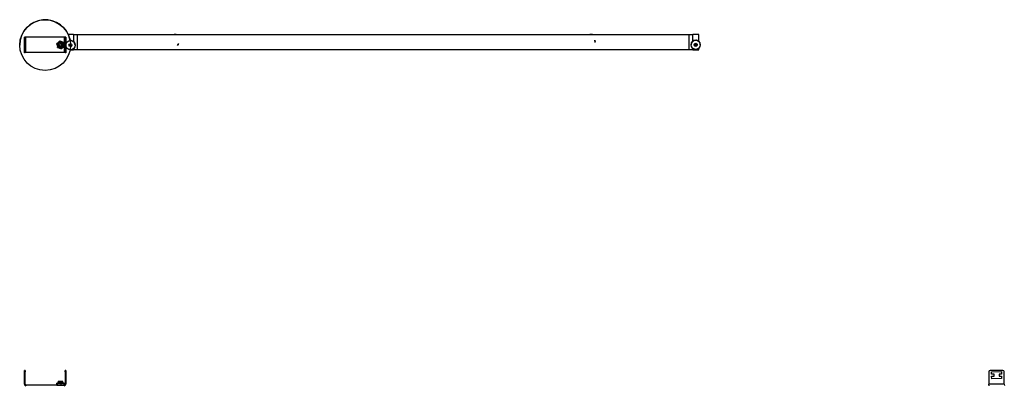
# Model space of a CAD drawing. Header units: millimetres. Extents: x 1749 to 3386, y 1197 to 2919.
# Tile 2 of 2: x 1749 to 3358, y 2322 to 2919. Entities that reach past the tile are written whole.
import ezdxf

# ---------------------------------------------------------------- set-up
doc = ezdxf.new("R2010")
doc.units = ezdxf.units.MM
doc.header["$PDSIZE"] = -1

msp = doc.modelspace()

# ---------------------------------------------------------------- linework, layer by layer
at = {"color": 7, "linetype": 'Continuous', "lineweight": 25}
for p, q in [((1757.8, 2890.2), (1756.8, 2890.2)), ((1756.8, 2890), (1756.8, 2890.2)), ((1756.8, 2890), (1757.8, 2890)), ((1756.8, 2888), (1756.8, 2890)), ((1757.8, 2888), (1756.8, 2888)), ((1756.8, 2867), (1756.8, 2888)), ((1757.8, 2890), (1757.8, 2890.2)), ((1757.8, 2890), (1757.8, 2888)), ((1757.8, 2867), (1757.8, 2888)), ((1759.3, 2890.2), (1759.3, 2890.2)), ((1759.3, 2865.2), (1759.3, 2890.2)), ((1821.8, 2890.2), (1759.3, 2890.2)), ((1821.8, 2890.2), (1759.3, 2890.2)), ((1810.1, 2880.3), (1809.6, 2879.8)), ((1809.6, 2879.8), (1810.1, 2880.3)), ((1809.6, 2879.8), (1809.6, 2879.8)), ((1809.7, 2879), (1809.6, 2879.8)), ((1813.8, 2883.5), (1810.1, 2880.3)), ((1813.8, 2883.4), (1810.1, 2880.3)), ((1814.4, 2884), (1813.8, 2883.5)), ((1813.8, 2883.4), (1814.4, 2883.9)), ((1814.4, 2884), (1814.4, 2883.9)), ((1815.1, 2883.7), (1814.4, 2884)), ((1814.4, 2883.9), (1815.1, 2883.7)), ((1819.6, 2882.1), (1815.1, 2883.7)), ((1819.6, 2882.1), (1815.1, 2883.7)), ((1820.4, 2881.9), (1819.6, 2882.1)), ((1819.6, 2882.1), (1820.4, 2881.9)), ((1820.4, 2881.9), (1820.4, 2881.9)), ((1820.4, 2881.9), (1820.5, 2881.1)), ((1820.5, 2881.1), (1820.4, 2881.9)), ((1821.4, 2876.4), (1820.5, 2881.1)), ((1821.4, 2876.4), (1820.5, 2881.1)), ((1821.8, 2890.2), (1821.8, 2890.2)), ((1821.8, 2890.2), (1821.8, 2865.2)), ((1823.3, 2890.2), (1824.3, 2890.2)), ((1823.3, 2890.2), (1823.3, 2890)), ((1823.3, 2888), (1823.3, 2890)), ((1823.3, 2890), (1824.3, 2890)), ((1824.3, 2888), (1823.3, 2888)), ((1823.3, 2888), (1823.3, 2867)), ((1824.3, 2890.2), (1824.3, 2890)), ((1824.3, 2890), (1824.3, 2888)), ((1824.3, 2888), (1824.3, 2867)), ((1836.9, 2894.7), (1828.3, 2894.7)), ((1832.1, 2877.9), (1832, 2879.8)), ((1836.9, 2894.7), (1836.9, 2883.1)), ((1836.9, 2894.7), (1836.9, 2883.1)), ((1836.9, 2894.7), (1842.8, 2894.7)), ((1842.8, 2894.7), (1842.8, 2869.7)), ((2842.8, 2894.5), (1842.8, 2894.5)), ((2680.4, 2894.6), (2679.9, 2894.5)), ((2842.8, 2869.7), (2842.8, 2894.7)), ((2842.8, 2894.7), (2848.6, 2894.7)), ((2858.6, 2894.7), (2848.6, 2894.7)), ((2848.6, 2883.7), (2848.6, 2894.7)), ((2848.6, 2883.7), (2848.6, 2894.7)), ((2855.5, 2879.5), (2855.8, 2878.9)), ((2858.6, 2883.5), (2858.6, 2894.7)), ((1749.1, 2877.5), (1749.1, 2877.5)), ((1756.8, 2867), (1757.8, 2867)), ((1756.8, 2865), (1756.8, 2867)), ((1757.8, 2865), (1756.8, 2865)), ((1757.8, 2867), (1757.8, 2865)), ((1821.8, 2865.2), (1759.3, 2865.2)), ((1809.7, 2879), (1810.6, 2874.3)), ((1810.8, 2873.5), (1810.6, 2874.3)), ((1811.5, 2873.3), (1810.8, 2873.5)), ((1811.5, 2873.3), (1816, 2871.7)), ((1811.6, 2877.7), (1811.6, 2877.7)), ((1811.6, 2877.7), (1811.6, 2877.7)), ((1811.6, 2877.7), (1811.6, 2877.7)), ((1811.6, 2877.7), (1811.6, 2877.7)), ((1811.6, 2877.7), (1811.6, 2877.7)), ((1811.6, 2877.7), (1811.6, 2877.7)), ((1813.6, 2878.3), (1813.6, 2877.8)), ((1816.8, 2871.5), (1816, 2871.7)), ((1817.3, 2872), (1816.8, 2871.5)), ((1817.3, 2872), (1821, 2875.1)), ((1817.6, 2877.8), (1817.6, 2878.3)), ((1819.6, 2877.7), (1819.6, 2877.7)), ((1819.6, 2877.7), (1819.6, 2877.7)), ((1819.6, 2877.7), (1819.6, 2877.7)), ((1819.6, 2877.7), (1819.6, 2877.7)), ((1819.6, 2877.7), (1819.6, 2877.7)), ((1819.6, 2877.7), (1819.6, 2877.7)), ((1819.6, 2877.7), (1819.6, 2877.7)), ((1821.6, 2875.6), (1821, 2875.1)), ((1821.6, 2875.6), (1821.4, 2876.4)), ((1821.4, 2876.4), (1821.6, 2875.6)), ((1821.6, 2875.6), (1821.6, 2875.6)), ((1823.3, 2867), (1824.3, 2867)), ((1823.3, 2865), (1823.3, 2867)), ((1824.3, 2865), (1823.3, 2865)), ((1824.3, 2867), (1824.3, 2865)), ((1831.3, 2869.7), (1836.9, 2869.7)), ((1832.5, 2877.4), (1832.5, 2878.2)), ((1833, 2877.5), (1833, 2877.6)), ((1836.9, 2871.7), (1836.9, 2869.7)), ((1836.9, 2871.7), (1836.9, 2869.7)), ((1842.8, 2869.7), (1836.9, 2869.7)), ((1839.5, 2877.4), (1839.5, 2877.4)), ((1842.8, 2870), (2842.8, 2870)), ((2848.6, 2869.7), (2842.8, 2869.7)), ((2846, 2878.1), (2846, 2878)), ((2848.6, 2869.7), (2848.6, 2872.4)), ((2848.6, 2869.7), (2858.6, 2869.7)), ((2853, 2878.8), (2853, 2878)), ((2854, 2878), (2854, 2878.8)), ((2858.6, 2869.7), (2858.6, 2872.6)), ((2861, 2878), (2861, 2878.1)), ((1757.8, 2346), (1756.8, 2346)), ((1756.8, 2345.8), (1756.8, 2346)), ((1756.8, 2345.8), (1757.8, 2345.8)), ((1756.8, 2343.8), (1756.8, 2345.8)), ((1757.8, 2343.8), (1756.8, 2343.8)), ((1756.8, 2323.3), (1756.8, 2343.8)), ((1757.8, 2345.8), (1757.8, 2346)), ((1757.8, 2345.8), (1757.8, 2343.8)), ((1757.8, 2323.3), (1757.8, 2343.8)), ((1824.3, 2346), (1823.3, 2346)), ((1823.3, 2346), (1823.3, 2345.8)), ((1823.3, 2343.8), (1823.3, 2345.8)), ((1823.3, 2345.8), (1824.3, 2345.8)), ((1824.3, 2343.8), (1823.3, 2343.8)), ((1823.3, 2343.8), (1823.3, 2323.3)), ((1824.3, 2346), (1824.3, 2345.8)), ((1824.3, 2345.8), (1824.3, 2343.8)), ((1824.3, 2343.8), (1824.3, 2323.3)), ((3332.5, 2343.8), (3332.6, 2323.3)), ((3355.4, 2346), (3334.4, 2345.8)), ((3337, 2343.8), (3353, 2344)), ((3337, 2339.8), (3337, 2343.8)), ((3341, 2339.9), (3337, 2339.8)), ((3337, 2336.3), (3341, 2336.4)), ((3337.1, 2332.3), (3337, 2336.3)), ((3353.1, 2332.5), (3337.1, 2332.3)), ((3341, 2336.4), (3341, 2339.9)), ((3353, 2340), (3349, 2339.9)), ((3349, 2339.9), (3349, 2336.4)), ((3349, 2336.4), (3353, 2336.5)), ((3353, 2344), (3353, 2340)), ((3353, 2336.5), (3353.1, 2332.5)), ((3357.6, 2323.5), (3357.5, 2344)), ((1757.8, 2323.3), (1756.8, 2323.3)), ((1759.3, 2321.8), (1759.3, 2322)), ((1809.6, 2322), (1759.3, 2322)), ((1759.3, 2321.8), (1759.3, 2320.8)), ((1821.8, 2321.8), (1759.3, 2321.8)), ((1809.6, 2321.9), (1809.6, 2325.1)), ((1809.7, 2325.1), (1809.6, 2325.1)), ((1809.6, 2321.9), (1809.7, 2321.9)), ((1809.7, 2325.1), (1810.6, 2325.1)), ((1809.7, 2321.9), (1810.6, 2321.9)), ((1811.6, 2325.1), (1810.1, 2325.1)), ((1810.8, 2325), (1810.6, 2325.1)), ((1810.6, 2321.9), (1810.8, 2321.9)), ((1811.5, 2325.1), (1810.8, 2325)), ((1810.8, 2321.9), (1810.8, 2325)), ((1810.8, 2321.9), (1811.5, 2321.9)), ((1811.5, 2325.1), (1816, 2325)), ((1811.5, 2321.9), (1816, 2321.8)), ((1811.6, 2327.1), (1811.6, 2327)), ((1811.6, 2326.1), (1811.6, 2326)), ((1811.6, 2325.1), (1811.6, 2325.1)), ((1812.1, 2327.7), (1812.1, 2327.5)), ((1812.1, 2326.7), (1812.1, 2326.5)), ((1812.1, 2325.7), (1812.1, 2325.5)), ((1816.8, 2325), (1816, 2325)), ((1816, 2321.8), (1816.8, 2321.9)), ((1816.8, 2321.9), (1816.8, 2325)), ((1817.3, 2325), (1816.8, 2325)), ((1816.8, 2321.9), (1817.3, 2321.8)), ((1817.3, 2325), (1821, 2325.1)), ((1817.3, 2321.8), (1821, 2321.9)), ((1819, 2327), (1819, 2327.2)), ((1819, 2326), (1819, 2326.2)), ((1819, 2325.1), (1819, 2325.2)), ((1819.6, 2325.1), (1819, 2325.1)), ((1819.6, 2327.5), (1819.6, 2327.6)), ((1819.6, 2326.5), (1819.6, 2326.6)), ((1819.6, 2325.5), (1819.6, 2325.6)), ((1821.4, 2325.1), (1820.5, 2325.1)), ((1821.6, 2325), (1821, 2325.1)), ((1821, 2321.9), (1821.6, 2321.9)), ((1821.4, 2325.1), (1821.6, 2325)), ((1821.6, 2321.9), (1821.4, 2321.9)), ((1821.6, 2321.9), (1821.6, 2325)), ((1821.8, 2322), (1821.6, 2322)), ((1821.8, 2322), (1821.8, 2321.8)), ((1821.8, 2321.8), (1821.8, 2320.8)), ((1823.3, 2323.3), (1824.3, 2323.3)), ((3357.6, 2323.5), (3332.6, 2323.3)), ((3332.7, 2320.8), (3332.6, 2323.3)), ((3357.6, 2323.5), (3357.7, 2321))]:
    msp.add_line(p, q, dxfattribs=at)
at = {"color": 7, "linetype": 'Continuous'}
for p, q in [((2006.7, 2876.8), (2009.3, 2879.9)), ((2689.5, 2881.8), (2688.8, 2885.7))]:
    msp.add_line(p, q, dxfattribs=at)
at = {"color": 7, "linetype": 'Continuous', "lineweight": 25, "flags": 128}
for points in [[(1811.5, 2877.7), (1811.6, 2877.1), (1811.8, 2876.2)], [(1811.5, 2877.7), (1811.6, 2877.1), (1811.8, 2876.3)], [(1819.4, 2876.3), (1819.4, 2876.6), (1819.6, 2877.8)], [(1819.4, 2876.4), (1819.4, 2876.6), (1819.6, 2877.8)], [(1820.1, 2877.7), (1820.1, 2877.5), (1819.8, 2876.3)], [(1811.5, 2325.1), (1811.3, 2325.1), (1811.1, 2325.1), (1811.2, 2325.1), (1811.7, 2325.1), (1812.5, 2325.1), (1813.5, 2325.1), (1814.7, 2325.1), (1816, 2325.1), (1817.2, 2325.1), (1818.3, 2325.1), (1819.2, 2325.1), (1819.8, 2325.1), (1820.1, 2325.1), (1819.9, 2325.1), (1819.5, 2325.1), (1819.1, 2325.1)], [(1811.6, 2327), (1811.6, 2327), (1811.9, 2327.1), (1812.8, 2327.1), (1814.1, 2327.2), (1815.6, 2327.2), (1817.2, 2327.3), (1818.4, 2327.4), (1818.4, 2327.4), (1819.3, 2327.4), (1819.5, 2327.5)], [(1811.6, 2326), (1811.6, 2326), (1811.9, 2326.1), (1812.8, 2326.1), (1814.1, 2326.2), (1815.6, 2326.2), (1817.2, 2326.3), (1818.4, 2326.4), (1818.4, 2326.4), (1819.3, 2326.4), (1819.5, 2326.5)], [(1817.7, 2327.9), (1817.5, 2327.9), (1817, 2327.9), (1816.3, 2327.9), (1815.5, 2327.9), (1814.7, 2327.9), (1814, 2327.9), (1813.6, 2327.9), (1813.5, 2327.9), (1813.6, 2327.9), (1814.1, 2327.9), (1814.8, 2327.9), (1815.6, 2327.9), (1816.4, 2327.9), (1817.1, 2327.9), (1817.5, 2327.9), (1817.7, 2327.9)], [(1817.3, 2325), (1817.2, 2325), (1817, 2325), (1816.9, 2325), (1816.7, 2325), (1816.5, 2325), (1816.4, 2325), (1816.2, 2325), (1816, 2325)], [(1817.3, 2321.8), (1817.2, 2321.8), (1817, 2321.8), (1816.9, 2321.8), (1816.7, 2321.8), (1816.5, 2321.8), (1816.4, 2321.8), (1816.2, 2321.8), (1816, 2321.8)]]:
    msp.add_lwpolyline(points, dxfattribs=at)
at = {"color": 7, "linetype": 'Continuous', "lineweight": 25}
for centre, radius in [((1790.6, 2877.5), 41.5), ((1815.6, 2877.7), 4.5), ((1815.6, 2877.7), 4.25), ((1815.6, 2877.7), 2.1), ((1815.6, 2877.8), 2), ((1832, 2877.4), 7.5), ((1832, 2877.4), 2.5), ((2853.5, 2878), 7.5), ((2853.5, 2878), 2.5), ((1832, 2877.4), 0.5), ((2853.5, 2878.2), 1), ((2853.5, 2878.2), 0.75), ((2853.5, 2878), 0.5)]:
    msp.add_circle(centre, radius, dxfattribs=at)
for centre, radius, start, end in [((1790.6, 2877.5), 41.5, 10.3259, 179.998), ((1758.7, 2819.7), 70.6, 89.4926, 91.5225), ((1758.9, 2847.9), 42.3, 89.4926, 91.5225), ((1815.6, 2877.7), 6, 154.4533, 167.3407), ((1815.6, 2877.7), 4, 90.9493, 135.9482), ((1815.6, 2877.7), 6, 94.454, 107.3406), ((1815.6, 2877.7), 6, 34.4552, 47.3424), ((1822.4, 2819.7), 70.6, 88.4775, 90.5074), ((1822.2, 2847.9), 42.3, 88.4775, 90.5074), ((1832, 2877.4), 7.5, 0.0012, 94.7751), ((2003, 2882.5), 12.5, 73.3011, 106.6989), ((2003, 2882.5), 12.3, 76.7558, 103.2442), ((2682.8, 2882.5), 12.5, 73.255, 106.745), ((2682.8, 2882.5), 12.3, 76.6971, 101.0304), ((2853.5, 2878.1), 7.5, 90.094, 179.999), ((2853.5, 2878.1), 7.5, 0.001, 90.0965), ((1758.9, 2822.9), 42.3, 89.4926, 91.5225), ((1815.6, 2877.7), 6, 214.4552, 227.3424), ((1815.6, 2877.7), 4.5, 180.002, 340.8965), ((1815.6, 2877.7), 4.25, 180.0016, 359.9984), ((1815.6, 2877.8), 2.1, 181.8512, 358.1488), ((1815.6, 2877.7), 6, 274.454, 287.3406), ((1815.6, 2877.7), 6, 334.4533, 347.3407), ((1822.2, 2822.9), 42.3, 88.4775, 90.5074), ((1832, 2877.5), 1, 354.4993, 88.4593), ((1832, 2877.5), 2.5, 270.0942, 359.9989), ((1832, 2877.5), 1, 271.6947, 354.4967), ((1832, 2877.6), 0.75, 272.7242, 87.6358), ((1832, 2877.7), 0.75, 272.7727, 358.3067), ((1832, 2877.6), 1, 271.7883, 354.4967), ((2853.5, 2878.1), 2.5, 180.0015, 359.9985), ((2853.5, 2878.2), 1, 182.1593, 357.8407), ((2853.5, 2878.3), 0.75, 181.6938, 358.3062), ((3334.5, 2343.8), 2, 90.5076, 180.5076), ((3355.5, 2344), 2, 0.5076, 90.5076), ((1759.3, 2323.3), 2.5, 180.0011, 270.0011), ((1759.3, 2323.5), 1.5, 180.0011, 270.0011), ((1759.3, 2323.3), 1.5, 180.0011, 270.0011), ((1810.5, 2302), 23.2, 90.9198, 92.0107), ((1813, 2513.8), 188.7, 269.2802, 269.5479), ((1813, 2510.6), 188.7, 269.2802, 269.5479), ((1808.3, 2452.3), 127.3, 271.6455, 275.0671), ((1815.4, 1996.9), 331.1, 89.9771, 90.4632), ((1818.1, 2136.4), 188.7, 89.2802, 89.5479), ((1820.6, 2348.2), 23.2, 270.9198, 272.0107), ((1820.6, 2345), 23.2, 270.9198, 272.0107), ((1821.8, 2323.5), 1.5, 269.9989, 359.9989), ((1821.8, 2323.3), 2.5, 269.9989, 359.9989), ((1821.8, 2323.3), 1.5, 269.9989, 359.9989)]:
    msp.add_arc(centre, radius, start, end, dxfattribs=at)
for points, knots in [([(1819.5, 2877.7), (1819.6, 2877.7), (1819.7, 2878.2), (1819.3, 2879.3), (1818.4, 2880.6), (1817.2, 2881.5), (1815.1, 2881.7), (1815.8, 2881.7), (1813.9, 2881.5), (1812.6, 2880.5), (1811.7, 2879.2), (1811.5, 2877.6), (1811.8, 2876), (1812.7, 2874.7), (1814.1, 2873.9), (1815.6, 2873.6), (1817.2, 2873.9), (1818.5, 2874.8), (1819.4, 2876.2), (1819.7, 2877.7), (1819.3, 2879.3), (1818.4, 2880.6), (1817.1, 2881.5), (1816, 2881.6), (1815.5, 2881.7)], [0, 0, 0, 0, 0.0020015, 0.0499687, 0.097936, 0.1459033, 0.1938705, 0.2245799, 0.280491, 0.3284582, 0.3764255, 0.4243928, 0.47236, 0.5203273, 0.5682946, 0.6162618, 0.6642291, 0.7121964, 0.7601637, 0.8081309, 0.8560982, 0.9040655, 0.9520327, 1, 1, 1, 1]), ([(1819.5, 2877.7), (1819.6, 2877.7), (1819.7, 2878.3), (1819.3, 2879.4), (1818.4, 2880.7), (1817.1, 2881.5), (1815.5, 2881.8), (1813.9, 2881.5), (1812.6, 2880.6), (1811.7, 2879.2), (1811.6, 2878.2), (1811.6, 2877.7)], [0, 0, 0, 0, 0.005216, 0.130216, 0.255216, 0.380216, 0.505216, 0.630216, 0.755216, 0.880216, 1, 1, 1, 1]), ([(1819.5, 2877.7), (1819.6, 2877.7), (1819.7, 2878.3), (1819.3, 2879.4), (1818.4, 2880.7), (1817.1, 2881.5), (1815.5, 2881.8), (1813.9, 2881.5), (1812.6, 2880.6), (1811.7, 2879.2), (1811.6, 2878.2), (1811.6, 2877.7)], [0, 0, 0, 0, 0.005216, 0.130216, 0.255216, 0.380216, 0.505216, 0.630216, 0.755216, 0.880216, 1, 1, 1, 1]), ([(1819.5, 2877.7), (1819.6, 2877.7), (1819.7, 2878.3), (1819.3, 2879.3), (1818.4, 2880.7), (1817.1, 2881.5), (1815.5, 2881.8), (1813.9, 2881.5), (1812.6, 2880.6), (1811.7, 2879.2), (1811.6, 2878.2), (1811.6, 2877.7)], [0, 0, 0, 0, 0.005216, 0.130216, 0.255216, 0.380216, 0.505216, 0.630216, 0.755216, 0.880216, 1, 1, 1, 1]), ([(1819.5, 2877.7), (1819.6, 2877.7), (1819.7, 2878.3), (1819.3, 2879.3), (1818.4, 2880.6), (1817.1, 2881.5), (1815.5, 2881.8), (1813.9, 2881.5), (1812.6, 2880.5), (1811.7, 2879.2), (1811.6, 2878.2), (1811.6, 2877.7)], [0, 0, 0, 0, 0.005216, 0.130216, 0.255216, 0.380216, 0.505216, 0.630216, 0.755216, 0.880216, 1, 1, 1, 1]), ([(1819.5, 2877.7), (1819.6, 2877.7), (1819.7, 2878.2), (1819.3, 2879.3), (1818.4, 2880.6), (1817.1, 2881.5), (1815.5, 2881.8), (1813.9, 2881.5), (1812.6, 2880.5), (1811.7, 2879.2), (1811.6, 2878.2), (1811.6, 2877.7)], [0, 0, 0, 0, 0.005216, 0.130216, 0.255216, 0.380216, 0.505216, 0.630216, 0.755216, 0.880216, 1, 1, 1, 1]), ([(1819.5, 2877.7), (1819.6, 2877.7), (1819.7, 2878.2), (1819.3, 2879.3), (1818.4, 2880.6), (1817.1, 2881.5), (1815.5, 2881.8), (1813.9, 2881.4), (1812.6, 2880.5), (1811.7, 2879.2), (1811.6, 2878.2), (1811.6, 2877.7)], [0, 0, 0, 0, 0.005216, 0.130216, 0.255216, 0.380216, 0.505216, 0.630216, 0.755216, 0.880216, 1, 1, 1, 1]), ([(1814.3, 2874.5), (1813.9, 2874.6), (1813.2, 2874.9), (1812.4, 2875.8), (1811.8, 2876.9), (1811.7, 2878.1), (1811.9, 2879.4), (1812.4, 2880.1), (1812.7, 2880.5)], [0, 0, 0, 0, 0.158398, 0.316614, 0.482962, 0.651265, 0.823429, 1, 1, 1, 1]), ([(1819.5, 2877.7), (1819.6, 2877.7), (1819.7, 2878.2), (1819.3, 2879.3), (1818.4, 2880.6), (1817.1, 2881.5), (1815.5, 2881.8), (1813.9, 2881.5), (1813.1, 2880.8), (1812.7, 2880.5)], [0, 0, 0, 0, 0.006906, 0.172422, 0.337937, 0.503453, 0.668969, 0.834484, 1, 1, 1, 1]), ([(1815.5, 2881.7), (1815.9, 2881.6), (1816.8, 2881.5), (1817.9, 2880.8), (1818.8, 2879.7), (1819.2, 2878.5), (1819.2, 2877.3), (1818.9, 2876.7), (1818.8, 2876.4)], [0, 0, 0, 0, 0.178507, 0.357019, 0.53549, 0.70739, 0.875801, 1, 1, 1, 1]), ([(1818.8, 2876.4), (1818.7, 2876.2), (1818.5, 2875.8), (1817.9, 2875.1), (1817, 2874.4), (1815.8, 2874.2), (1814.9, 2874.2), (1814.4, 2874.4), (1814.3, 2874.5)], [0, 0, 0, 0, 0.09263, 0.279407, 0.493991, 0.708575, 0.92316, 1, 1, 1, 1]), ([(1817.7, 2877.8), (1817.7, 2877.7), (1817.7, 2877.6), (1817.6, 2877.2), (1817.4, 2876.7), (1817.1, 2876.3), (1816.7, 2876), (1816.5, 2875.9), (1816.5, 2875.9), (1816.5, 2875.9), (1816.7, 2876), (1817.1, 2876.3), (1817.4, 2876.8), (1817.6, 2877.3), (1817.7, 2877.7), (1817.7, 2877.8)], [0, 0, 0, 0, 0.00728, 0.082112, 0.15822, 0.271852, 0.388218, 0.44486, 0.491835, 0.539043, 0.606387, 0.73381, 0.844319, 0.928794, 1, 1, 1, 1]), ([(1832.7, 2875.2), (1832.6, 2875.2), (1832.3, 2875.1), (1832.1, 2875.1), (1832, 2875.2)], [0, 0, 0, 0, 0.718462, 1, 1, 1, 1]), ([(1833.8, 2875.8), (1833.7, 2875.6), (1833.3, 2875.4), (1832.9, 2875.3), (1832.7, 2875.2)], [0, 0, 0, 0, 0.484589, 1, 1, 1, 1]), ([(2855.7, 2879.2), (2855.8, 2878.9), (2856, 2878.6), (2855.9, 2878.2), (2855.9, 2878.2)], [0, 0, 0, 0, 0.889548, 1, 1, 1, 1]), ([(2855.8, 2878.9), (2855.9, 2878.7), (2856, 2878.4), (2856, 2878.2), (2856, 2878.2)], [0, 0, 0, 0, 0.9116984, 1, 1, 1, 1]), ([(1811.6, 2327.1), (1811.7, 2327.2), (1811.8, 2327.2), (1812.7, 2327.2), (1814, 2327.3), (1815.6, 2327.4), (1817.2, 2327.4), (1818.5, 2327.5), (1819.3, 2327.6), (1819.7, 2327.6), (1819.5, 2327.7), (1819.5, 2327.7)], [0, 0, 0, 0, 0.112259, 0.236033, 0.359806, 0.48358, 0.607354, 0.731128, 0.854902, 0.978676, 1, 1, 1, 1]), ([(1812.1, 2327.5), (1812, 2327.4), (1811.8, 2327.3), (1811.7, 2327.2), (1811.6, 2327.1)], [0, 0, 0, 0, 0.49993, 1, 1, 1, 1]), ([(1811.6, 2327), (1811.7, 2327), (1811.8, 2326.9), (1812, 2326.8), (1812.1, 2326.7)], [0, 0, 0, 0, 0.506369, 1, 1, 1, 1]), ([(1811.6, 2326.2), (1811.7, 2326.2), (1811.8, 2326.2), (1812.7, 2326.2), (1814, 2326.3), (1815.6, 2326.4), (1817.2, 2326.4), (1818.5, 2326.5), (1819.3, 2326.6), (1819.7, 2326.6), (1819.5, 2326.7), (1819.5, 2326.7)], [0, 0, 0, 0, 0.112259, 0.236033, 0.359806, 0.48358, 0.607354, 0.731128, 0.854902, 0.978676, 1, 1, 1, 1]), ([(1812.1, 2326.5), (1812, 2326.4), (1811.8, 2326.3), (1811.7, 2326.2), (1811.6, 2326.2)], [0, 0, 0, 0, 0.49993, 1, 1, 1, 1]), ([(1811.6, 2326), (1811.7, 2326), (1811.8, 2325.9), (1812, 2325.8), (1812.1, 2325.7)], [0, 0, 0, 0, 0.506369, 1, 1, 1, 1]), ([(1811.6, 2325.2), (1811.7, 2325.2), (1811.8, 2325.2), (1812.7, 2325.2), (1814, 2325.3), (1815.6, 2325.4), (1817.2, 2325.4), (1818.5, 2325.5), (1819.3, 2325.6), (1819.7, 2325.6), (1819.5, 2325.7), (1819.5, 2325.7)], [0, 0, 0, 0, 0.112259, 0.236033, 0.359806, 0.48358, 0.607354, 0.731128, 0.854902, 0.978676, 1, 1, 1, 1]), ([(1812.1, 2325.5), (1812, 2325.4), (1811.8, 2325.3), (1811.7, 2325.2), (1811.6, 2325.2)], [0, 0, 0, 0, 0.49993, 1, 1, 1, 1]), ([(1811.8, 2327.9), (1811.8, 2327.9), (1811.9, 2327.8), (1812, 2327.8), (1812.1, 2327.7)], [0, 0, 0, 0, 0.1608891, 1, 1, 1, 1]), ([(1814.3, 2327.9), (1813.9, 2327.9), (1813.2, 2327.9), (1812.4, 2327.9), (1811.9, 2327.9), (1811.8, 2327.9), (1811.8, 2327.9)], [0, 0, 0, 0, 0.255506, 0.510718, 0.77905, 1, 1, 1, 1]), ([(1811.8, 2327.9), (1811.8, 2327.9), (1811.9, 2327.9), (1812.4, 2327.9), (1812.7, 2327.9)], [0, 0, 0, 0, 0.493682, 1, 1, 1, 1]), ([(1812.1, 2327.7), (1812.1, 2327.7), (1812, 2327.7), (1812.3, 2327.8), (1813.1, 2327.8), (1813.9, 2327.8), (1814.3, 2327.9)], [0, 0, 0, 0, 0.013908, 0.342605, 0.671303, 1, 1, 1, 1]), ([(1812.1, 2326.7), (1812.1, 2326.7), (1812, 2326.7), (1812.3, 2326.8), (1813.1, 2326.8), (1814.3, 2326.9), (1815.6, 2326.9), (1817, 2327), (1818.1, 2327.1), (1818.8, 2327.1), (1818.9, 2327.2), (1819, 2327.2)], [0, 0, 0, 0, 0.005445, 0.134118, 0.262792, 0.391466, 0.520139, 0.648813, 0.777487, 0.90616, 1, 1, 1, 1]), ([(1812.1, 2325.7), (1812.1, 2325.7), (1812, 2325.7), (1812.3, 2325.8), (1813.1, 2325.8), (1814.3, 2325.9), (1815.6, 2325.9), (1817, 2326), (1818.1, 2326.1), (1818.8, 2326.1), (1818.9, 2326.2), (1819, 2326.2)], [0, 0, 0, 0, 0.0054445, 0.1341182, 0.2627919, 0.3914656, 0.5201393, 0.648813, 0.7774866, 0.9061603, 1, 1, 1, 1]), ([(1812.1, 2327.5), (1812.2, 2327.5), (1812.3, 2327.5), (1813.1, 2327.6), (1814.3, 2327.6), (1815.6, 2327.7), (1817, 2327.7), (1818.1, 2327.8), (1818.6, 2327.9), (1818.8, 2327.9)], [0, 0, 0, 0, 0.129873, 0.274894, 0.419915, 0.564937, 0.709958, 0.854979, 1, 1, 1, 1]), ([(1812.1, 2326.5), (1812.2, 2326.5), (1812.3, 2326.5), (1813.1, 2326.6), (1814.3, 2326.6), (1815.6, 2326.7), (1817, 2326.7), (1818.1, 2326.8), (1818.9, 2326.9), (1819, 2326.9), (1819, 2327)], [0, 0, 0, 0, 0.114004, 0.241306, 0.368607, 0.495908, 0.62321, 0.750511, 0.877812, 1, 1, 1, 1]), ([(1812.1, 2325.5), (1812.2, 2325.5), (1812.3, 2325.5), (1813.1, 2325.6), (1814.3, 2325.6), (1815.6, 2325.7), (1817, 2325.7), (1818.1, 2325.8), (1818.9, 2325.9), (1819, 2325.9), (1819, 2326)], [0, 0, 0, 0, 0.114004, 0.241306, 0.368607, 0.495908, 0.62321, 0.750511, 0.877812, 1, 1, 1, 1]), ([(1818.8, 2327.9), (1818.7, 2327.9), (1818.5, 2327.9), (1817.9, 2327.9), (1817, 2327.9), (1815.8, 2327.9), (1814.9, 2327.9), (1814.4, 2327.9), (1814.3, 2327.9)], [0, 0, 0, 0, 0.09263, 0.279407, 0.493991, 0.708575, 0.92316, 1, 1, 1, 1]), ([(1815.5, 2327.9), (1815.9, 2327.9), (1816.8, 2327.9), (1817.9, 2327.9), (1818.8, 2327.9), (1819, 2327.9), (1819.1, 2327.9)], [0, 0, 0, 0, 0.252346, 0.504698, 0.756993, 1, 1, 1, 1]), ([(1818.1, 2325.1), (1818.3, 2325.1), (1818.8, 2325.1), (1818.9, 2325.2), (1819, 2325.2)], [0, 0, 0, 0, 0.573597, 1, 1, 1, 1]), ([(1819.1, 2327.9), (1819.1, 2327.9), (1819.1, 2327.9), (1818.9, 2327.9), (1818.8, 2327.9)], [0, 0, 0, 0, 0.447625, 1, 1, 1, 1]), ([(1819.5, 2327.7), (1819.5, 2327.7), (1819.3, 2327.8), (1819.1, 2327.9), (1819, 2328)], [0, 0, 0, 0, 0.500071, 1, 1, 1, 1]), ([(1819, 2327.2), (1819.1, 2327.2), (1819.3, 2327.3), (1819.5, 2327.5), (1819.5, 2327.5)], [0, 0, 0, 0, 0.499927, 1, 1, 1, 1]), ([(1819.5, 2326.7), (1819.5, 2326.7), (1819.3, 2326.8), (1819.1, 2326.9), (1819, 2327)], [0, 0, 0, 0, 0.514399, 1, 1, 1, 1]), ([(1819, 2326.2), (1819.1, 2326.2), (1819.3, 2326.3), (1819.5, 2326.5), (1819.5, 2326.5)], [0, 0, 0, 0, 0.4999275, 1, 1, 1, 1]), ([(1819.5, 2325.7), (1819.5, 2325.7), (1819.3, 2325.8), (1819.1, 2325.9), (1819, 2326)], [0, 0, 0, 0, 0.514399, 1, 1, 1, 1]), ([(1819, 2325.2), (1819.1, 2325.2), (1819.3, 2325.3), (1819.5, 2325.5), (1819.5, 2325.5)], [0, 0, 0, 0, 0.499927, 1, 1, 1, 1])]:
    msp.add_open_spline(points, degree=3, knots=knots, dxfattribs=at)
at = {"color": 7, "linetype": 'Continuous'}
for p in [(2689.1, 2883.8), (2008, 2878.4)]:
    msp.add_point(p, dxfattribs=at)

doc.saveas('drawing.dxf')
